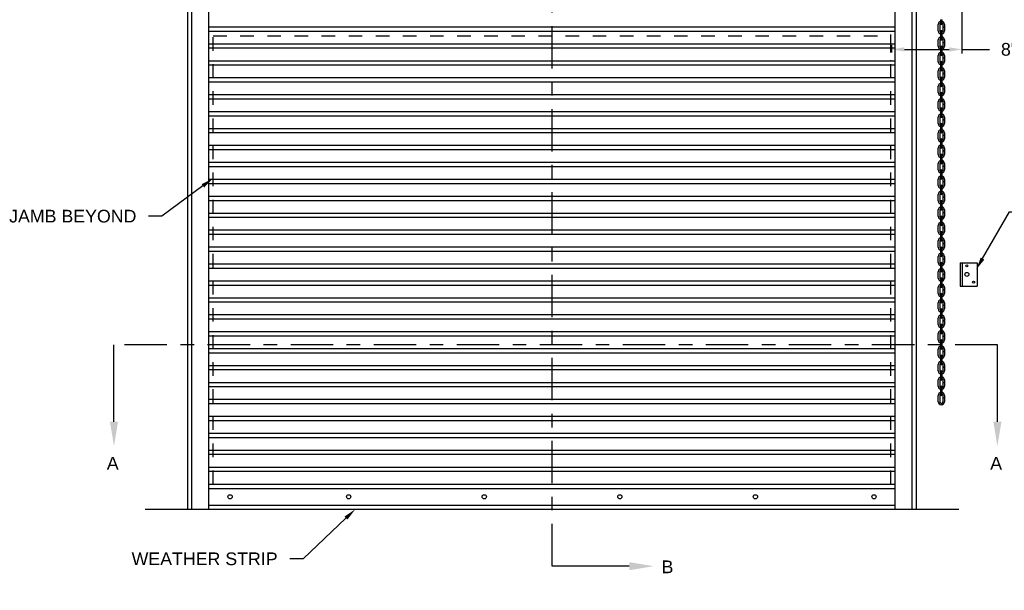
# Model space of a CAD drawing. Header units: inches. Extents: x 169.6 to 213.7, y 195.1 to 247.7.
# Tile 37 of 51: x 199.9 to 207.2, y 219.8 to 224. Entities that reach past the tile are written whole.
import ezdxf
from ezdxf import colors
from ezdxf.entities.mleader import LeaderData, LeaderLine
from ezdxf.math import Vec2, Vec3

# ---------------------------------------------------------------- set-up
doc = ezdxf.new("R2010")
doc.units = ezdxf.units.IN
doc.header["$LTSCALE"] = 0.25
doc.header["$MEASUREMENT"] = 0
doc.linetypes.add('CENTER', pattern=[2, 1.25, -0.25, 0.25, -0.25])
doc.linetypes.add('HIDDEN', pattern=[0.375, 0.25, -0.125])
for name, color, linetype in [('ANNOTATIONS', 1, 'Continuous'), ('CHAIN HOIST RH', 7, 'Continuous'), ('SECTION CUTS', 6, 'CENTER')]:
    doc.layers.add(name, color=color, linetype=linetype)
doc.styles.add('ARIAL', font='arial.ttf', dxfattribs={"height": 0.09375})
doc.styles.get("Standard").update_dxf_attribs({"font": 'romans.shx'})
doc.dimstyles.new('ARIAL', dxfattribs={"dimtxt": 0.09375, "dimasz": 0.09375, "dimexe": 0.03125, "dimexo": 0.046875, "dimgap": 0.09, "dimtad": 0, "dimtih": 1, "dimtoh": 1, "dimdec": 4, "dimzin": 0, "dimdsep": 46, "dimlunit": 4, "dimtxsty": 'ARIAL', "dimcen": 0.09, "dimadec": 0, "dimazin": 0, "dimtfac": 1, "dimtdec": 4, "dimtix": 1, "dimtofl": 0, "dimtmove": 0, "dimatfit": 3, "dimfxl": 0.18, "dimfrac": 2, "dimtolj": 1, "dimtzin": 0, "dimarcsym": 0})

# ---------------------------------------------------------------- blocks, each defined once
blk = doc.blocks.new('*D34')
at = {"layer": 'ANNOTATIONS', "color": 0, "linetype": 'Continuous', "lineweight": -2, "transparency": 16777216}
for p, q in [((206.8985, 224.1969), (206.8985, 223.7361)), ((206.3802, 223.7455), (206.3802, 223.7986)), ((206.474, 223.7673), (206.8048, 223.7673)), ((206.8985, 223.7673), (207.1015, 223.7673))]:
    blk.add_line(p, q, dxfattribs=at)
at = {"layer": 'ANNOTATIONS', "color": 0, "linetype": 'Continuous', "transparency": 16777216}
for points in [[(206.474, 223.783), (206.474, 223.7517), (206.3802, 223.7673)], [(206.8048, 223.783), (206.8048, 223.7517), (206.8985, 223.7673)]]:
    blk.add_solid(points, dxfattribs=at)
at = {"layer": 'defpoints', "color": 0, "linetype": 'Continuous', "transparency": 16777216}
for p in [(206.8985, 224.2438), (206.8985, 223.7673), (206.3802, 223.6986)]:
    blk.add_point(p, dxfattribs=at)
at = {"layer": 'ANNOTATIONS', "color": 0, "linetype": 'Continuous', "transparency": 16777216, "insert": (207.2455, 223.7673), "char_height": 0.09375, "attachment_point": 5, "style": 'ARIAL'}
blk.add_mtext('\\A1;8"', dxfattribs=at)

msp = doc.modelspace()

# ---------------------------------------------------------------- linework, layer by layer
at = {"layer": 'CHAIN HOIST RH'}
for p, q in [((201.21845, 220.37041), (201.21845, 225.12041)), ((206.53095, 220.37041), (206.53095, 225.12041)), ((201.1872, 220.37041), (201.1872, 224.57689)), ((206.5622, 220.37041), (206.5622, 224.58916)), ((201.34345, 220.37041), (201.34345, 224.08916)), ((206.40595, 220.37041), (206.40595, 224.08916)), ((206.741, 223.98653), (206.7521, 223.98653)), ((206.741, 223.98653), (206.741, 223.95678)), ((206.7521, 223.95678), (206.7521, 223.98653)), ((206.40595, 223.93173), (201.34345, 223.93173)), ((206.72363, 223.90503), (206.72363, 223.95145)), ((206.73473, 223.95145), (206.73473, 223.90503)), ((206.75837, 223.95145), (206.75837, 223.93362)), ((206.75837, 223.93362), (206.76947, 223.93362)), ((206.75837, 223.93272), (206.75837, 223.90503)), ((206.75837, 223.93272), (206.76947, 223.93272)), ((206.76947, 223.95145), (206.76947, 223.93362)), ((206.76947, 223.93272), (206.76947, 223.90503)), ((206.40595, 223.90048), (201.34345, 223.90048)), ((206.72363, 223.7909), (206.72363, 223.83733)), ((206.73473, 223.83733), (206.73473, 223.7909)), ((206.741, 223.89969), (206.741, 223.87331)), ((206.741, 223.87331), (206.7521, 223.87331)), ((206.741, 223.87241), (206.741, 223.84266)), ((206.741, 223.87241), (206.7521, 223.87241)), ((206.7521, 223.87331), (206.7521, 223.89969)), ((206.7521, 223.84266), (206.7521, 223.87241)), ((206.75837, 223.83733), (206.75837, 223.8195)), ((206.76947, 223.83733), (206.76947, 223.8195)), ((206.40595, 223.80673), (201.34345, 223.80673)), ((206.40595, 223.77548), (201.34345, 223.77548)), ((206.741, 223.78557), (206.741, 223.75919)), ((206.7521, 223.75919), (206.7521, 223.78557)), ((206.75837, 223.8195), (206.76947, 223.8195)), ((206.75837, 223.8186), (206.76947, 223.8186)), ((206.75837, 223.8186), (206.75837, 223.7909)), ((206.76947, 223.8186), (206.76947, 223.7909)), ((206.72363, 223.67678), (206.72363, 223.7232)), ((206.73473, 223.7232), (206.73473, 223.67678)), ((206.741, 223.75919), (206.7521, 223.75919)), ((206.741, 223.75829), (206.741, 223.72854)), ((206.741, 223.75829), (206.7521, 223.75829)), ((206.7521, 223.72854), (206.7521, 223.75829)), ((206.75837, 223.7232), (206.75837, 223.70538)), ((206.75837, 223.70538), (206.76947, 223.70538)), ((206.75837, 223.70448), (206.76947, 223.70448)), ((206.75837, 223.70448), (206.75837, 223.67678)), ((206.76947, 223.7232), (206.76947, 223.70538)), ((206.76947, 223.70448), (206.76947, 223.67678)), ((206.40595, 223.68173), (201.34345, 223.68173)), ((206.40595, 223.65048), (201.34345, 223.65048)), ((206.741, 223.67145), (206.741, 223.64507)), ((206.741, 223.64507), (206.7521, 223.64507)), ((206.741, 223.64417), (206.741, 223.61441)), ((206.741, 223.64417), (206.7521, 223.64417)), ((206.7521, 223.64507), (206.7521, 223.67145)), ((206.7521, 223.61441), (206.7521, 223.64417)), ((206.40595, 223.55673), (201.34345, 223.55673)), ((206.72363, 223.56266), (206.72363, 223.60908)), ((206.73473, 223.60908), (206.73473, 223.56266)), ((206.741, 223.55733), (206.741, 223.53095)), ((206.7521, 223.53095), (206.7521, 223.55733)), ((206.75837, 223.60908), (206.75837, 223.59126)), ((206.75837, 223.59126), (206.76947, 223.59126)), ((206.75837, 223.59036), (206.76947, 223.59036)), ((206.75837, 223.59036), (206.75837, 223.56266)), ((206.76947, 223.60908), (206.76947, 223.59126)), ((206.76947, 223.59036), (206.76947, 223.56266)), ((206.40595, 223.52548), (201.34345, 223.52548)), ((206.72363, 223.44854), (206.72363, 223.49496)), ((206.73473, 223.49496), (206.73473, 223.44854)), ((206.741, 223.53095), (206.7521, 223.53095)), ((206.741, 223.53005), (206.741, 223.50029)), ((206.741, 223.53005), (206.7521, 223.53005)), ((206.7521, 223.50029), (206.7521, 223.53005)), ((206.75837, 223.49496), (206.75837, 223.47713)), ((206.75837, 223.47713), (206.76947, 223.47713)), ((206.75837, 223.47623), (206.76947, 223.47623)), ((206.75837, 223.47623), (206.75837, 223.44854)), ((206.76947, 223.49496), (206.76947, 223.47713)), ((206.76947, 223.47623), (206.76947, 223.44854)), ((206.40595, 223.43173), (201.34345, 223.43173)), ((206.40595, 223.40048), (201.34345, 223.40048)), ((206.741, 223.44321), (206.741, 223.41682)), ((206.741, 223.41682), (206.7521, 223.41682)), ((206.741, 223.41592), (206.7521, 223.41592)), ((206.741, 223.41592), (206.741, 223.38617)), ((206.7521, 223.41682), (206.7521, 223.44321)), ((206.7521, 223.38617), (206.7521, 223.41592)), ((206.72363, 223.33442), (206.72363, 223.38084)), ((206.73473, 223.38084), (206.73473, 223.33442)), ((206.741, 223.32909), (206.741, 223.3027)), ((206.7521, 223.3027), (206.7521, 223.32909)), ((206.75837, 223.38084), (206.75837, 223.36301)), ((206.75837, 223.36301), (206.76947, 223.36301)), ((206.75837, 223.36211), (206.75837, 223.33442)), ((206.75837, 223.36211), (206.76947, 223.36211)), ((206.76947, 223.38084), (206.76947, 223.36301)), ((206.76947, 223.36211), (206.76947, 223.33442)), ((206.40595, 223.30673), (201.34345, 223.30673)), ((206.40595, 223.27548), (201.34345, 223.27548)), ((206.72363, 223.22029), (206.72363, 223.26672)), ((206.73473, 223.26672), (206.73473, 223.22029)), ((206.741, 223.3027), (206.7521, 223.3027)), ((206.741, 223.3018), (206.7521, 223.3018)), ((206.741, 223.3018), (206.741, 223.27205)), ((206.7521, 223.27205), (206.7521, 223.3018)), ((206.75837, 223.26672), (206.75837, 223.24889)), ((206.76947, 223.26672), (206.76947, 223.24889)), ((206.40595, 223.18173), (201.34345, 223.18173)), ((206.741, 223.21496), (206.741, 223.18858)), ((206.741, 223.18858), (206.7521, 223.18858)), ((206.741, 223.18768), (206.7521, 223.18768)), ((206.741, 223.18768), (206.741, 223.15793)), ((206.7521, 223.18858), (206.7521, 223.21496)), ((206.7521, 223.15793), (206.7521, 223.18768)), ((206.75837, 223.24889), (206.76947, 223.24889)), ((206.75837, 223.24799), (206.75837, 223.22029)), ((206.75837, 223.24799), (206.76947, 223.24799)), ((206.76947, 223.24799), (206.76947, 223.22029)), ((206.40595, 223.15048), (201.34345, 223.15048)), ((206.72363, 223.10617), (206.72363, 223.15259)), ((206.73473, 223.15259), (206.73473, 223.10617)), ((206.75837, 223.15259), (206.75837, 223.13477)), ((206.75837, 223.13477), (206.76947, 223.13477)), ((206.75837, 223.13387), (206.75837, 223.10617)), ((206.75837, 223.13387), (206.76947, 223.13387)), ((206.76947, 223.15259), (206.76947, 223.13477)), ((206.76947, 223.13387), (206.76947, 223.10617)), ((206.40595, 223.05673), (201.34345, 223.05673)), ((206.72363, 222.99205), (206.72363, 223.03847)), ((206.73473, 223.03847), (206.73473, 222.99205)), ((206.741, 223.10084), (206.741, 223.07446)), ((206.741, 223.07446), (206.7521, 223.07446)), ((206.741, 223.07356), (206.7521, 223.07356)), ((206.741, 223.07356), (206.741, 223.0438)), ((206.7521, 223.07446), (206.7521, 223.10084)), ((206.7521, 223.0438), (206.7521, 223.07356)), ((206.75837, 223.03847), (206.75837, 223.02065)), ((206.76947, 223.03847), (206.76947, 223.02065)), ((206.40595, 223.02548), (201.34345, 223.02548)), ((206.741, 222.98672), (206.741, 222.96034)), ((206.7521, 222.96034), (206.7521, 222.98672)), ((206.75837, 223.02065), (206.76947, 223.02065)), ((206.75837, 223.01975), (206.75837, 222.99205)), ((206.75837, 223.01975), (206.76947, 223.01975)), ((206.76947, 223.01975), (206.76947, 222.99205)), ((206.40595, 222.93173), (201.34345, 222.93173)), ((206.40595, 222.90048), (201.34345, 222.90048)), ((206.72363, 222.87793), (206.72363, 222.92435)), ((206.73473, 222.92435), (206.73473, 222.87793)), ((206.741, 222.96034), (206.7521, 222.96034)), ((206.741, 222.95944), (206.741, 222.92968)), ((206.741, 222.95944), (206.7521, 222.95944)), ((206.7521, 222.92968), (206.7521, 222.95944)), ((206.75837, 222.92435), (206.75837, 222.90652)), ((206.75837, 222.90652), (206.76947, 222.90652)), ((206.75837, 222.90563), (206.76947, 222.90563)), ((206.75837, 222.90563), (206.75837, 222.87793)), ((206.76947, 222.92435), (206.76947, 222.90652)), ((206.76947, 222.90563), (206.76947, 222.87793)), ((206.741, 222.8726), (206.741, 222.84621)), ((206.741, 222.84621), (206.7521, 222.84621)), ((206.741, 222.84532), (206.741, 222.81556)), ((206.741, 222.84532), (206.7521, 222.84532)), ((206.7521, 222.84621), (206.7521, 222.8726)), ((206.7521, 222.81556), (206.7521, 222.84532)), ((206.40595, 222.80673), (201.34345, 222.80673)), ((206.40595, 222.77548), (201.34345, 222.77548)), ((206.72363, 222.76381), (206.72363, 222.81023)), ((206.73473, 222.81023), (206.73473, 222.76381)), ((206.741, 222.75848), (206.741, 222.73209)), ((206.7521, 222.73209), (206.7521, 222.75848)), ((206.75837, 222.81023), (206.75837, 222.7924)), ((206.75837, 222.7924), (206.76947, 222.7924)), ((206.75837, 222.7915), (206.76947, 222.7915)), ((206.75837, 222.7915), (206.75837, 222.76381)), ((206.76947, 222.81023), (206.76947, 222.7924)), ((206.76947, 222.7915), (206.76947, 222.76381)), ((206.40595, 222.68173), (201.34345, 222.68173)), ((206.72363, 222.64968), (206.72363, 222.69611)), ((206.73473, 222.69611), (206.73473, 222.64968)), ((206.741, 222.73209), (206.7521, 222.73209)), ((206.741, 222.73119), (206.7521, 222.73119)), ((206.741, 222.73119), (206.741, 222.70144)), ((206.7521, 222.70144), (206.7521, 222.73119)), ((206.75837, 222.69611), (206.75837, 222.67828)), ((206.75837, 222.67828), (206.76947, 222.67828)), ((206.75837, 222.67738), (206.75837, 222.64968)), ((206.75837, 222.67738), (206.76947, 222.67738)), ((206.76947, 222.69611), (206.76947, 222.67828)), ((206.76947, 222.67738), (206.76947, 222.64968)), ((206.40595, 222.65048), (201.34345, 222.65048)), ((206.741, 222.64435), (206.741, 222.61797)), ((206.741, 222.61797), (206.7521, 222.61797)), ((206.741, 222.61707), (206.741, 222.58732)), ((206.741, 222.61707), (206.7521, 222.61707)), ((206.7521, 222.61797), (206.7521, 222.64435)), ((206.7521, 222.58732), (206.7521, 222.61707)), ((206.40595, 222.55673), (201.34345, 222.55673)), ((206.40595, 222.52548), (201.34345, 222.52548)), ((206.72363, 222.53556), (206.72363, 222.58199)), ((206.73473, 222.58199), (206.73473, 222.53556)), ((206.741, 222.53023), (206.741, 222.50385)), ((206.7521, 222.50385), (206.7521, 222.53023)), ((206.75837, 222.58199), (206.75837, 222.56416)), ((206.75837, 222.56416), (206.76947, 222.56416)), ((206.75837, 222.56326), (206.76947, 222.56326)), ((206.75837, 222.56326), (206.75837, 222.53556)), ((206.76947, 222.58199), (206.76947, 222.56416)), ((206.76947, 222.56326), (206.76947, 222.53556)), ((206.72363, 222.42144), (206.72363, 222.46786)), ((206.73473, 222.46786), (206.73473, 222.42144)), ((206.741, 222.50385), (206.7521, 222.50385)), ((206.741, 222.50295), (206.741, 222.47319)), ((206.741, 222.50295), (206.7521, 222.50295)), ((206.7521, 222.47319), (206.7521, 222.50295)), ((206.75837, 222.46786), (206.75837, 222.45004)), ((206.76947, 222.46786), (206.76947, 222.45004)), ((206.40595, 222.43173), (201.34345, 222.43173)), ((206.40595, 222.40048), (201.34345, 222.40048)), ((206.741, 222.41611), (206.741, 222.38973)), ((206.741, 222.38973), (206.7521, 222.38973)), ((206.741, 222.38883), (206.741, 222.35907)), ((206.741, 222.38883), (206.7521, 222.38883)), ((206.7521, 222.38973), (206.7521, 222.41611)), ((206.7521, 222.35907), (206.7521, 222.38883)), ((206.75837, 222.45004), (206.76947, 222.45004)), ((206.75837, 222.44914), (206.76947, 222.44914)), ((206.75837, 222.44914), (206.75837, 222.42144)), ((206.76947, 222.44914), (206.76947, 222.42144)), ((206.72363, 222.30732), (206.72363, 222.35374)), ((206.73473, 222.35374), (206.73473, 222.30732)), ((206.75837, 222.35374), (206.75837, 222.33592)), ((206.75837, 222.33592), (206.76947, 222.33592)), ((206.75837, 222.33502), (206.76947, 222.33502)), ((206.75837, 222.33502), (206.75837, 222.30732)), ((206.76947, 222.35374), (206.76947, 222.33592)), ((206.76947, 222.33502), (206.76947, 222.30732)), ((206.40595, 222.30673), (201.34345, 222.30673)), ((206.40595, 222.27548), (201.34345, 222.27548)), ((206.72363, 222.1932), (206.72363, 222.23962)), ((206.73473, 222.23962), (206.73473, 222.1932)), ((206.741, 222.30199), (206.741, 222.27561)), ((206.741, 222.27561), (206.7521, 222.27561)), ((206.741, 222.27471), (206.741, 222.24495)), ((206.741, 222.27471), (206.7521, 222.27471)), ((206.7521, 222.27561), (206.7521, 222.30199)), ((206.7521, 222.24495), (206.7521, 222.27471)), ((206.75837, 222.23962), (206.75837, 222.22179)), ((206.76947, 222.23962), (206.76947, 222.22179)), ((206.40595, 222.18173), (201.34345, 222.18173)), ((206.741, 222.18787), (206.741, 222.16148)), ((206.7521, 222.16148), (206.7521, 222.18787)), ((206.75837, 222.22179), (206.76947, 222.22179)), ((206.75837, 222.22089), (206.76947, 222.22089)), ((206.75837, 222.22089), (206.75837, 222.1932)), ((206.76947, 222.22089), (206.76947, 222.1932)), ((206.40595, 222.15048), (201.34345, 222.15048)), ((206.72363, 222.07908), (206.72363, 222.1255)), ((206.73473, 222.1255), (206.73473, 222.07908)), ((206.741, 222.16148), (206.7521, 222.16148)), ((206.741, 222.16058), (206.7521, 222.16058)), ((206.741, 222.16058), (206.741, 222.13083)), ((206.7521, 222.13083), (206.7521, 222.16058)), ((206.75837, 222.1255), (206.75837, 222.10767)), ((206.75837, 222.10767), (206.76947, 222.10767)), ((206.75837, 222.10677), (206.75837, 222.07908)), ((206.75837, 222.10677), (206.76947, 222.10677)), ((206.76947, 222.1255), (206.76947, 222.10767)), ((206.76947, 222.10677), (206.76947, 222.07908)), ((206.40595, 222.05673), (201.34345, 222.05673)), ((206.40595, 222.02548), (201.34345, 222.02548)), ((206.741, 222.07374), (206.741, 222.04736)), ((206.741, 222.04736), (206.7521, 222.04736)), ((206.741, 222.04646), (206.7521, 222.04646)), ((206.741, 222.04646), (206.741, 222.01671)), ((206.7521, 222.04736), (206.7521, 222.07374)), ((206.7521, 222.01671), (206.7521, 222.04646)), ((206.72363, 221.96495), (206.72363, 222.01138)), ((206.73473, 222.01138), (206.73473, 221.96495)), ((206.741, 221.95962), (206.741, 221.93324)), ((206.7521, 221.93324), (206.7521, 221.95962)), ((206.75837, 222.01138), (206.75837, 221.99355)), ((206.75837, 221.99355), (206.76947, 221.99355)), ((206.75837, 221.99265), (206.75837, 221.96495)), ((206.75837, 221.99265), (206.76947, 221.99265)), ((206.76947, 222.01138), (206.76947, 221.99355)), ((206.76947, 221.99265), (206.76947, 221.96495)), ((206.40595, 221.93173), (201.34345, 221.93173)), ((206.40595, 221.90048), (201.34345, 221.90048)), ((206.72363, 221.85083), (206.72363, 221.89725)), ((206.73473, 221.89725), (206.73473, 221.85083)), ((206.741, 221.93324), (206.7521, 221.93324)), ((206.741, 221.93234), (206.7521, 221.93234)), ((206.741, 221.93234), (206.741, 221.90258)), ((206.7521, 221.90258), (206.7521, 221.93234)), ((206.75837, 221.89725), (206.75837, 221.87943)), ((206.75837, 221.87943), (206.76947, 221.87943)), ((206.75837, 221.87853), (206.75837, 221.85083)), ((206.75837, 221.87853), (206.76947, 221.87853)), ((206.76947, 221.89725), (206.76947, 221.87943)), ((206.76947, 221.87853), (206.76947, 221.85083)), ((206.40595, 221.80673), (201.34345, 221.80673)), ((206.741, 221.8455), (206.741, 221.81912)), ((206.741, 221.81912), (206.7521, 221.81912)), ((206.741, 221.81822), (206.741, 221.78846)), ((206.741, 221.81822), (206.7521, 221.81822)), ((206.7521, 221.81912), (206.7521, 221.8455)), ((206.7521, 221.78846), (206.7521, 221.81822)), ((206.40595, 221.77548), (201.34345, 221.77548)), ((206.72363, 221.73671), (206.72363, 221.78313)), ((206.73473, 221.78313), (206.73473, 221.73671)), ((206.741, 221.73138), (206.741, 221.705)), ((206.7521, 221.705), (206.7521, 221.73138)), ((206.75837, 221.78313), (206.75837, 221.76531)), ((206.75837, 221.76531), (206.76947, 221.76531)), ((206.75837, 221.76441), (206.76947, 221.76441)), ((206.75837, 221.76441), (206.75837, 221.73671)), ((206.76947, 221.78313), (206.76947, 221.76531)), ((206.76947, 221.76441), (206.76947, 221.73671)), ((206.40595, 221.68173), (201.34345, 221.68173)), ((206.72363, 221.62259), (206.72363, 221.66901)), ((206.73473, 221.66901), (206.73473, 221.62259)), ((206.741, 221.705), (206.7521, 221.705)), ((206.741, 221.7041), (206.741, 221.67434)), ((206.741, 221.7041), (206.7521, 221.7041)), ((206.7521, 221.67434), (206.7521, 221.7041)), ((206.75837, 221.66901), (206.75837, 221.65118)), ((206.76947, 221.66901), (206.76947, 221.65118)), ((206.40595, 221.65048), (201.34345, 221.65048)), ((206.741, 221.61726), (206.741, 221.59087)), ((206.741, 221.59087), (206.7521, 221.59087)), ((206.741, 221.58997), (206.741, 221.56022)), ((206.741, 221.58997), (206.7521, 221.58997)), ((206.7521, 221.59087), (206.7521, 221.61726)), ((206.7521, 221.56022), (206.7521, 221.58997)), ((206.75837, 221.65118), (206.76947, 221.65118)), ((206.75837, 221.65028), (206.76947, 221.65028)), ((206.75837, 221.65028), (206.75837, 221.62259)), ((206.76947, 221.65028), (206.76947, 221.62259)), ((206.40595, 221.55673), (201.34345, 221.55673)), ((206.40595, 221.52548), (201.34345, 221.52548)), ((206.72363, 221.50847), (206.72363, 221.55489)), ((206.73473, 221.55489), (206.73473, 221.50847)), ((206.75837, 221.55489), (206.75837, 221.53706)), ((206.75837, 221.53706), (206.76947, 221.53706)), ((206.75837, 221.53616), (206.76947, 221.53616)), ((206.75837, 221.53616), (206.75837, 221.50847)), ((206.76947, 221.55489), (206.76947, 221.53706)), ((206.76947, 221.53616), (206.76947, 221.50847)), ((206.72363, 221.39434), (206.72363, 221.44077)), ((206.73473, 221.44077), (206.73473, 221.39434)), ((206.741, 221.50314), (206.741, 221.47675)), ((206.741, 221.47675), (206.7521, 221.47675)), ((206.741, 221.47585), (206.741, 221.4461)), ((206.741, 221.47585), (206.7521, 221.47585)), ((206.7521, 221.47675), (206.7521, 221.50314)), ((206.7521, 221.4461), (206.7521, 221.47585)), ((206.75837, 221.44077), (206.75837, 221.42294)), ((206.76947, 221.44077), (206.76947, 221.42294)), ((206.40595, 221.43173), (201.34345, 221.43173)), ((206.40595, 221.40048), (201.34345, 221.40048)), ((206.741, 221.38901), (206.741, 221.36263)), ((206.741, 221.36263), (206.7521, 221.36263)), ((206.7521, 221.36263), (206.7521, 221.38901)), ((206.75837, 221.42294), (206.76947, 221.42294)), ((206.75837, 221.42204), (206.76947, 221.42204)), ((206.75837, 221.42204), (206.75837, 221.39434)), ((206.76947, 221.42204), (206.76947, 221.39434)), ((206.40595, 221.30673), (201.34345, 221.30673)), ((206.72363, 221.28022), (206.72363, 221.32664)), ((206.73473, 221.32664), (206.73473, 221.28022)), ((206.741, 221.36173), (206.7521, 221.36173)), ((206.741, 221.36173), (206.741, 221.33198)), ((206.7521, 221.33198), (206.7521, 221.36173)), ((206.75837, 221.32664), (206.75837, 221.30882)), ((206.75837, 221.30882), (206.76947, 221.30882)), ((206.75837, 221.30792), (206.75837, 221.28022)), ((206.75837, 221.30792), (206.76947, 221.30792)), ((206.76947, 221.32664), (206.76947, 221.30882)), ((206.76947, 221.30792), (206.76947, 221.28022)), ((206.40595, 221.27548), (201.34345, 221.27548)), ((206.741, 221.27489), (206.741, 221.24851)), ((206.741, 221.24851), (206.7521, 221.24851)), ((206.741, 221.24761), (206.7521, 221.24761)), ((206.741, 221.24761), (206.741, 221.21785)), ((206.7521, 221.24851), (206.7521, 221.27489)), ((206.7521, 221.21785), (206.7521, 221.24761)), ((206.40595, 221.18173), (201.34345, 221.18173)), ((206.40595, 221.15048), (201.34345, 221.15048)), ((206.72363, 221.1661), (206.72363, 221.21252)), ((206.73473, 221.21252), (206.73473, 221.1661)), ((206.75837, 221.21252), (206.75837, 221.1947)), ((206.75837, 221.1947), (206.76947, 221.1947)), ((206.75837, 221.1938), (206.75837, 221.1661)), ((206.75837, 221.1938), (206.76947, 221.1938)), ((206.76947, 221.21252), (206.76947, 221.1947)), ((206.76947, 221.1938), (206.76947, 221.1661)), ((206.40595, 221.05673), (201.34345, 221.05673)), ((206.40595, 221.02548), (201.34345, 221.02548)), ((206.40595, 220.93173), (201.34345, 220.93173)), ((206.40595, 220.90048), (201.34345, 220.90048)), ((206.40595, 220.80673), (201.34345, 220.80673)), ((206.40595, 220.77548), (201.34345, 220.77548)), ((206.40595, 220.68173), (201.34345, 220.68173)), ((206.40595, 220.65048), (201.34345, 220.65048)), ((201.34345, 220.55673), (206.40595, 220.55673)), ((201.34345, 220.52548), (206.40595, 220.52548)), ((206.8747, 220.37041), (200.8747, 220.37041)), ((201.34345, 220.40166), (206.40595, 220.40166))]:
    msp.add_line(p, q, dxfattribs=at)
at = {"layer": 'CHAIN HOIST RH', "linetype": 'HIDDEN'}
for p, q in [((201.3747, 220.55791), (201.3747, 223.86705)), ((201.3747, 223.86705), (206.3747, 223.86705)), ((206.3747, 220.55791), (206.3747, 223.86705))]:
    msp.add_line(p, q, dxfattribs=at)
at = {"layer": 'CHAIN HOIST RH', "linetype": 'Continuous'}
for p, q in [((206.3747, 223.74547), (206.3747, 223.87798)), ((206.88425, 222.19244), (206.88425, 222.02057)), ((206.88425, 222.19244), (207.00925, 222.19244)), ((206.89987, 222.19244), (206.89987, 222.02057)), ((207.00925, 222.19244), (207.00925, 222.02057)), ((206.88425, 222.02057), (207.00925, 222.02057))]:
    msp.add_line(p, q, dxfattribs=at)
for centre, radius in [((206.93449, 222.16916), 0.00749), ((206.93449, 222.10651), 0.01455), ((206.98431, 222.04889), 0.00749), ((201.4997, 220.46416), 0.01562), ((202.3747, 220.46416), 0.01562), ((203.3747, 220.46416), 0.01562), ((204.3747, 220.46416), 0.01562), ((205.3747, 220.46416), 0.01562), ((206.2497, 220.46416), 0.01562)]:
    msp.add_circle(centre, radius, dxfattribs=at)
at = {"layer": 'CHAIN HOIST RH'}
for centre, radius, start, end in [((206.74655, 223.95145), 0.02292, 104.012251, 180), ((206.74655, 223.90503), 0.02292, 180, 255.987749), ((206.74655, 223.95145), 0.01182, 118.000439, 180), ((206.74655, 223.90503), 0.01182, 180, 241.999561), ((206.74655, 223.95678), 0.00555, 180, 0), ((206.74655, 223.89969), 0.00555, 0, 180), ((206.74655, 223.95145), 0.02292, 0, 75.987749), ((206.74655, 223.95145), 0.01182, 0, 61.999561), ((206.74655, 223.90503), 0.02292, 284.012251, 0), ((206.74655, 223.90503), 0.01182, 298.000439, 0), ((206.74655, 223.83733), 0.02292, 104.012251, 180), ((206.74655, 223.83733), 0.01182, 118.000439, 180), ((206.74655, 223.84266), 0.00555, 180, 0), ((206.74655, 223.83733), 0.02292, 0, 75.987749), ((206.74655, 223.83733), 0.01182, 0, 61.999561), ((206.74655, 223.7909), 0.02292, 180, 255.987749), ((206.74655, 223.7909), 0.01182, 180, 241.999561), ((206.74655, 223.78557), 0.00555, 0, 180), ((206.74655, 223.7909), 0.02292, 284.012251, 0), ((206.74655, 223.7909), 0.01182, 298.000439, 0), ((206.74655, 223.7232), 0.02292, 104.012251, 180), ((206.74655, 223.7232), 0.01182, 118.000439, 180), ((206.74655, 223.72854), 0.00555, 180, 0), ((206.74655, 223.7232), 0.02292, 0, 75.987749), ((206.74655, 223.7232), 0.01182, 0, 61.999561), ((206.74655, 223.67678), 0.02292, 180, 255.987749), ((206.74655, 223.60908), 0.02292, 104.012251, 180), ((206.74655, 223.67678), 0.01182, 180, 241.999561), ((206.74655, 223.60908), 0.01182, 118.000439, 180), ((206.74655, 223.67145), 0.00555, 0, 180), ((206.74655, 223.61441), 0.00555, 180, 0), ((206.74655, 223.67678), 0.01182, 298.000439, 0), ((206.74655, 223.67678), 0.02292, 284.012251, 0), ((206.74655, 223.60908), 0.02292, 0, 75.987749), ((206.74655, 223.60908), 0.01182, 0, 61.999561), ((206.74655, 223.56266), 0.02292, 180, 255.987749), ((206.74655, 223.56266), 0.01182, 180, 241.999561), ((206.74655, 223.55733), 0.00555, 0, 180), ((206.74655, 223.56266), 0.02292, 284.012251, 0), ((206.74655, 223.56266), 0.01182, 298.000439, 0), ((206.74655, 223.49496), 0.02292, 104.012251, 180), ((206.74655, 223.49496), 0.01182, 118.000439, 180), ((206.74655, 223.50029), 0.00555, 180, 0), ((206.74655, 223.49496), 0.02292, 0, 75.987749), ((206.74655, 223.49496), 0.01182, 0, 61.999561), ((206.74655, 223.44854), 0.02292, 180, 255.987749), ((206.74655, 223.38084), 0.02292, 104.012251, 180), ((206.74655, 223.44854), 0.01182, 180, 241.999561), ((206.74655, 223.44321), 0.00555, 0, 180), ((206.74655, 223.44854), 0.01182, 298.000439, 0), ((206.74655, 223.44854), 0.02292, 284.012251, 0), ((206.74655, 223.38084), 0.02292, 0, 75.987749), ((206.74655, 223.33442), 0.02292, 180, 255.987749), ((206.74655, 223.38084), 0.01182, 118.000439, 180), ((206.74655, 223.33442), 0.01182, 180, 241.999561), ((206.74655, 223.38617), 0.00555, 180, 0), ((206.74655, 223.32909), 0.00555, 0, 180), ((206.74655, 223.38084), 0.01182, 0, 61.999561), ((206.74655, 223.33442), 0.01182, 298.000439, 0), ((206.74655, 223.33442), 0.02292, 284.012251, 0), ((206.74655, 223.26672), 0.02292, 104.012251, 180), ((206.74655, 223.26672), 0.01182, 118.000439, 180), ((206.74655, 223.27205), 0.00555, 180, 0), ((206.74655, 223.26672), 0.02292, 0, 75.987749), ((206.74655, 223.26672), 0.01182, 0, 61.999561), ((206.74655, 223.22029), 0.02292, 180, 255.987749), ((206.74655, 223.22029), 0.01182, 180, 241.999561), ((206.74655, 223.21496), 0.00555, 0, 180), ((206.74655, 223.22029), 0.02292, 284.012251, 0), ((206.74655, 223.22029), 0.01182, 298.000439, 0), ((206.74655, 223.15259), 0.02292, 104.012251, 180), ((206.74655, 223.10617), 0.02292, 180, 255.987749), ((206.74655, 223.15259), 0.01182, 118.000439, 180), ((206.74655, 223.10617), 0.01182, 180, 241.999561), ((206.74655, 223.15793), 0.00555, 180, 0), ((206.74655, 223.10084), 0.00555, 0, 180), ((206.74655, 223.15259), 0.02292, 0, 75.987749), ((206.74655, 223.15259), 0.01182, 0, 61.999561), ((206.74655, 223.10617), 0.01182, 298.000439, 0), ((206.74655, 223.10617), 0.02292, 284.012251, 0), ((206.74655, 223.03847), 0.02292, 104.012251, 180), ((206.74655, 223.03847), 0.01182, 118.000439, 180), ((206.74655, 223.0438), 0.00555, 180, 0), ((206.74655, 223.03847), 0.02292, 0, 75.987749), ((206.74655, 223.03847), 0.01182, 0, 61.999561), ((206.74655, 222.99205), 0.02292, 180, 255.987749), ((206.74655, 222.99205), 0.01182, 180, 241.999561), ((206.74655, 222.98672), 0.00555, 0, 180), ((206.74655, 222.99205), 0.02292, 284.012251, 0), ((206.74655, 222.99205), 0.01182, 298.000439, 0), ((206.74655, 222.92435), 0.02292, 104.012251, 180), ((206.74655, 222.92435), 0.01182, 118.000439, 180), ((206.74655, 222.92968), 0.00555, 180, 0), ((206.74655, 222.92435), 0.02292, 0, 75.987749), ((206.74655, 222.92435), 0.01182, 0, 61.999561), ((206.74655, 222.87793), 0.02292, 180, 255.987749), ((206.74655, 222.81023), 0.02292, 104.012251, 180), ((206.74655, 222.87793), 0.01182, 180, 241.999561), ((206.74655, 222.81023), 0.01182, 118.000439, 180), ((206.74655, 222.8726), 0.00555, 0, 180), ((206.74655, 222.81556), 0.00555, 180, 0), ((206.74655, 222.87793), 0.02292, 284.012251, 0), ((206.74655, 222.87793), 0.01182, 298.000439, 0), ((206.74655, 222.81023), 0.02292, 0, 75.987749), ((206.74655, 222.81023), 0.01182, 0, 61.999561), ((206.74655, 222.76381), 0.02292, 180, 255.987749), ((206.74655, 222.76381), 0.01182, 180, 241.999561), ((206.74655, 222.75848), 0.00555, 0, 180), ((206.74655, 222.76381), 0.01182, 298.000439, 0), ((206.74655, 222.76381), 0.02292, 284.012251, 0), ((206.74655, 222.69611), 0.02292, 104.012251, 180), ((206.74655, 222.69611), 0.01182, 118.000439, 180), ((206.74655, 222.70144), 0.00555, 180, 0), ((206.74655, 222.69611), 0.02292, 0, 75.987749), ((206.74655, 222.69611), 0.01182, 0, 61.999561), ((206.74655, 222.64968), 0.02292, 180, 255.987749), ((206.74655, 222.58199), 0.02292, 104.012251, 180), ((206.74655, 222.64968), 0.01182, 180, 241.999561), ((206.74655, 222.64435), 0.00555, 0, 180), ((206.74655, 222.64968), 0.02292, 284.012251, 0), ((206.74655, 222.64968), 0.01182, 298.000439, 0), ((206.74655, 222.58199), 0.02292, 0, 75.987749), ((206.74655, 222.53556), 0.02292, 180, 255.987749), ((206.74655, 222.58199), 0.01182, 118.000439, 180), ((206.74655, 222.53556), 0.01182, 180, 241.999561), ((206.74655, 222.58732), 0.00555, 180, 0), ((206.74655, 222.53023), 0.00555, 0, 180), ((206.74655, 222.58199), 0.01182, 0, 61.999561), ((206.74655, 222.53556), 0.02292, 284.012251, 0), ((206.74655, 222.53556), 0.01182, 298.000439, 0), ((206.74655, 222.46786), 0.02292, 104.012251, 180), ((206.74655, 222.46786), 0.01182, 118.000439, 180), ((206.74655, 222.47319), 0.00555, 180, 0), ((206.74655, 222.46786), 0.02292, 0, 75.987749), ((206.74655, 222.46786), 0.01182, 0, 61.999561), ((206.74655, 222.42144), 0.02292, 180, 255.987749), ((206.74655, 222.42144), 0.01182, 180, 241.999561), ((206.74655, 222.41611), 0.00555, 0, 180), ((206.74655, 222.42144), 0.01182, 298.000439, 0), ((206.74655, 222.42144), 0.02292, 284.012251, 0), ((206.74655, 222.35374), 0.02292, 104.012251, 180), ((206.74655, 222.30732), 0.02292, 180, 255.987749), ((206.74655, 222.35374), 0.01182, 118.000439, 180), ((206.74655, 222.30732), 0.01182, 180, 241.999561), ((206.74655, 222.35907), 0.00555, 180, 0), ((206.74655, 222.30199), 0.00555, 0, 180), ((206.74655, 222.35374), 0.02292, 0, 75.987749), ((206.74655, 222.35374), 0.01182, 0, 61.999561), ((206.74655, 222.30732), 0.02292, 284.012251, 0), ((206.74655, 222.30732), 0.01182, 298.000439, 0), ((206.74655, 222.23962), 0.02292, 104.012251, 180), ((206.74655, 222.23962), 0.01182, 118.000439, 180), ((206.74655, 222.24495), 0.00555, 180, 0), ((206.74655, 222.23962), 0.02292, 0, 75.987749), ((206.74655, 222.23962), 0.01182, 0, 61.999561), ((206.74655, 222.1932), 0.02292, 180, 255.987749), ((206.74655, 222.1932), 0.01182, 180, 241.999561), ((206.74655, 222.18787), 0.00555, 0, 180), ((206.74655, 222.1932), 0.01182, 298.000439, 0), ((206.74655, 222.1932), 0.02292, 284.012251, 0), ((206.74655, 222.1255), 0.02292, 104.012251, 180), ((206.74655, 222.1255), 0.01182, 118.000439, 180), ((206.74655, 222.13083), 0.00555, 180, 0), ((206.74655, 222.1255), 0.02292, 0, 75.987749), ((206.74655, 222.1255), 0.01182, 0, 61.999561), ((206.74655, 222.07908), 0.02292, 180, 255.987749), ((206.74655, 222.01138), 0.02292, 104.012251, 180), ((206.74655, 222.07908), 0.01182, 180, 241.999561), ((206.74655, 222.01138), 0.01182, 118.000439, 180), ((206.74655, 222.07374), 0.00555, 0, 180), ((206.74655, 222.01671), 0.00555, 180, 0), ((206.74655, 222.07908), 0.01182, 298.000439, 0), ((206.74655, 222.07908), 0.02292, 284.012251, 0), ((206.74655, 222.01138), 0.02292, 0, 75.987749), ((206.74655, 222.01138), 0.01182, 0, 61.999561), ((206.74655, 221.96495), 0.02292, 180, 255.987749), ((206.74655, 221.96495), 0.01182, 180, 241.999561), ((206.74655, 221.95962), 0.00555, 0, 180), ((206.74655, 221.96495), 0.01182, 298.000439, 0), ((206.74655, 221.96495), 0.02292, 284.012251, 0), ((206.74655, 221.89725), 0.02292, 104.012251, 180), ((206.74655, 221.89725), 0.01182, 118.000439, 180), ((206.74655, 221.90258), 0.00555, 180, 0), ((206.74655, 221.89725), 0.02292, 0, 75.987749), ((206.74655, 221.89725), 0.01182, 0, 61.999561), ((206.74655, 221.85083), 0.02292, 180, 255.987749), ((206.74655, 221.78313), 0.02292, 104.012251, 180), ((206.74655, 221.85083), 0.01182, 180, 241.999561), ((206.74655, 221.8455), 0.00555, 0, 180), ((206.74655, 221.85083), 0.02292, 284.012251, 0), ((206.74655, 221.85083), 0.01182, 298.000439, 0), ((206.74655, 221.78313), 0.02292, 0, 75.987749), ((206.74655, 221.73671), 0.02292, 180, 255.987749), ((206.74655, 221.78313), 0.01182, 118.000439, 180), ((206.74655, 221.73671), 0.01182, 180, 241.999561), ((206.74655, 221.78846), 0.00555, 180, 0), ((206.74655, 221.73138), 0.00555, 0, 180), ((206.74655, 221.78313), 0.01182, 0, 61.999561), ((206.74655, 221.73671), 0.02292, 284.012251, 0), ((206.74655, 221.73671), 0.01182, 298.000439, 0), ((206.74655, 221.66901), 0.02292, 104.012251, 180), ((206.74655, 221.66901), 0.01182, 118.000439, 180), ((206.74655, 221.67434), 0.00555, 180, 0), ((206.74655, 221.66901), 0.02292, 0, 75.987749), ((206.74655, 221.66901), 0.01182, 0, 61.999561), ((206.74655, 221.62259), 0.02292, 180, 255.987749), ((206.74655, 221.62259), 0.01182, 180, 241.999561), ((206.74655, 221.61726), 0.00555, 0, 180), ((206.74655, 221.62259), 0.02292, 284.012251, 0), ((206.74655, 221.62259), 0.01182, 298.000439, 0), ((206.74655, 221.55489), 0.02292, 104.012251, 180), ((206.74655, 221.50847), 0.02292, 180, 255.987749), ((206.74655, 221.55489), 0.01182, 118.000439, 180), ((206.74655, 221.50847), 0.01182, 180, 241.999561), ((206.74655, 221.56022), 0.00555, 180, 0), ((206.74655, 221.50314), 0.00555, 0, 180), ((206.74655, 221.55489), 0.02292, 0, 75.987749), ((206.74655, 221.55489), 0.01182, 0, 61.999561), ((206.74655, 221.50847), 0.02292, 284.012251, 0), ((206.74655, 221.50847), 0.01182, 298.000439, 0), ((206.74655, 221.44077), 0.02292, 104.012251, 180), ((206.74655, 221.44077), 0.01182, 118.000439, 180), ((206.74655, 221.4461), 0.00555, 180, 0), ((206.74655, 221.44077), 0.02292, 0, 75.987749), ((206.74655, 221.44077), 0.01182, 0, 61.999561), ((206.74655, 221.39434), 0.02292, 180, 255.987749), ((206.74655, 221.39434), 0.01182, 180, 241.999561), ((206.74655, 221.38901), 0.00555, 0, 180), ((206.74655, 221.39434), 0.01182, 298.000439, 0), ((206.74655, 221.39434), 0.02292, 284.012251, 0), ((206.74655, 221.32664), 0.02292, 104.012251, 180), ((206.74655, 221.32664), 0.01182, 118.000439, 180), ((206.74655, 221.33198), 0.00555, 180, 0), ((206.74655, 221.32664), 0.02292, 0, 75.987749), ((206.74655, 221.32664), 0.01182, 0, 61.999561), ((206.74655, 221.28022), 0.02292, 180, 255.987749), ((206.74655, 221.21252), 0.02292, 104.012251, 180), ((206.74655, 221.28022), 0.01182, 180, 241.999561), ((206.74655, 221.21252), 0.01182, 118.000439, 180), ((206.74655, 221.27489), 0.00555, 0, 180), ((206.74655, 221.21785), 0.00555, 180, 0), ((206.74655, 221.28022), 0.01182, 298.000439, 0), ((206.74655, 221.28022), 0.02292, 284.012251, 0), ((206.74655, 221.21252), 0.02292, 0, 75.987749), ((206.74655, 221.21252), 0.01182, 0, 61.999561), ((206.74655, 221.1661), 0.02292, 180, 0), ((206.74655, 221.1661), 0.01182, 180, 0)]:
    msp.add_arc(centre, radius, start, end, dxfattribs=at)
at = {"layer": 'CHAIN HOIST RH', "linetype": 'ByBlock'}
msp.add_point((206.3747, 223.68291), dxfattribs=at)
at = {"layer": 'SECTION CUTS'}
for p, q in [((203.8747, 219.95185), (203.8747, 225.59912)), ((207.15953, 221.58734), (200.64357, 221.58734))]:
    msp.add_line(p, q, dxfattribs=at)

# ---------------------------------------------------------------- texts
at = {"layer": 'SECTION CUTS', "style": 'ARIAL'}
for s, p in [('A', (200.59069, 220.66491)), ('A', (207.10665, 220.66491)), ('B', (204.68273, 219.90016))]:
    msp.add_text(s, height=0.09375, dxfattribs=at).set_placement(p)

# ---------------------------------------------------------------- dimensions: what is measured, and where the dimension line sits
at = {"layer": 'ANNOTATIONS', "linetype": 'Continuous'}
dim = msp.add_linear_dim(base=(206.89855, 223.76733), p1=(206.38022, 223.69859), p2=(206.89855, 224.24378), text='8"', dimstyle='ARIAL', dxfattribs=at)
dim.commit()
dim.dimension.update_dxf_attribs({"geometry": '*D34', "text_midpoint": (207.24547, 223.76733), "dimtype": 160})

# ---------------------------------------------------------------- leaders
at = {"layer": 'ANNOTATIONS'}
ml = msp.add_multileader_mtext('Standard', dxfattribs=at)
ml.set_content('JAMB BEYOND', color=256, style='ARIAL')
ml.set_leader_properties()
ml.build(insert=Vec2(0, 0))
ml.multileader.update_dxf_attribs({"dogleg_length": 0.36, "arrow_head_size": 0.09375})
ctx = ml.context
ctx.base_point, ctx.char_height, ctx.arrow_head_size, ctx.landing_gap_size, ctx.plane_origin = Vec3(199.79064, 222.5356), 0.09375, 0.09375, 0.09, Vec3(201.67761, 222.01653)
ctx.text_align_type = 2
notes = []
notes.append((ctx, [(0, (1, 1, 0), (200.99689, 222.5356), (-1, 0), 0.09796, [(0, [(201.3747, 222.81583)], 0, [])])]))
ctx.mtext.insert, ctx.mtext.alignment, ctx.mtext.flow_direction = Vec3(200.80893, 222.58327), 3, 5
ml = msp.add_multileader_mtext('Standard', dxfattribs=at)
ml.set_content('CHAIN KEEPER\\P(WALL MTD.)\\PPADLOCKABLE\\P(LOCK BY OTHERS)', color=256, style='ARIAL')
ml.set_leader_properties()
ml.build(insert=Vec2(0, 0))
ml.multileader.update_dxf_attribs({"dogleg_length": 0.36, "arrow_head_size": 0.09375})
ctx = ml.context
ctx.base_point, ctx.char_height, ctx.arrow_head_size, ctx.landing_gap_size, ctx.plane_origin = Vec3(207.34589, 222.56801), 0.09375, 0.09375, 0.09, Vec3(211.83647, 221.34238)
notes.append((ctx, [(1, (1, 1, 0), (207.24794, 222.56801), (1, 0), 0.09796, [(0, [(207.00315, 222.14167)], 0, [])])]))
ctx.mtext.insert, ctx.mtext.width, ctx.mtext.flow_direction = Vec3(207.43589, 222.62867), 1.0279765, 5
ml = msp.add_multileader_mtext('Standard', dxfattribs=at)
ml.set_content('WEATHER STRIP', color=256, style='ARIAL')
ml.set_leader_properties()
ml.build(insert=Vec2(0, 0))
ml.multileader.update_dxf_attribs({"dogleg_length": 0.36, "arrow_head_size": 0.09375})
ctx = ml.context
ctx.base_point, ctx.char_height, ctx.arrow_head_size, ctx.landing_gap_size, ctx.plane_origin = Vec3(200.69076, 220.00557), 0.09375, 0.09375, 0.09, Vec3(202.72542, 219.57234)
ctx.text_align_type = 2
notes.append((ctx, [(0, (1, 1, 0), (202.03834, 220.00557), (-1, 0), 0.09796, [(0, [(202.42251, 220.37164)], 0, [])])]))
ctx.mtext.insert, ctx.mtext.alignment, ctx.mtext.flow_direction = Vec3(201.85038, 220.05325), 3, 5
at = {"layer": 'SECTION CUTS'}
ml = msp.add_multileader_mtext('Standard', dxfattribs=at)
ml.set_content('', color=256)
ml.set_leader_properties()
ml.build(insert=Vec2(0, 0))
ml.multileader.update_dxf_attribs({"dogleg_length": 0, "arrow_head_size": 0.18})
ctx = ml.context
ctx.base_point, ctx.char_height, ctx.arrow_head_size, ctx.landing_gap_size, ctx.plane_origin = Vec3(200.64357, 221.58734), 0.18, 0.18, 0, Vec3(200.64357, 220.83782)
ctx.text_align_type = 2
notes.append((ctx, [(0, (1, 1, 0), (200.64357, 221.58734), (1, 0), 0, [(0, [(200.64357, 220.83782)], 0, [])])]))
ctx.mtext.insert, ctx.mtext.alignment, ctx.mtext.flow_direction = Vec3(200.64357, 221.67734), 3, 5
ml = msp.add_multileader_mtext('Standard', dxfattribs=at)
ml.set_content('', color=256)
ml.set_leader_properties()
ml.build(insert=Vec2(0, 0))
ml.multileader.update_dxf_attribs({"dogleg_length": 0, "arrow_head_size": 0.18})
ctx = ml.context
ctx.base_point, ctx.char_height, ctx.arrow_head_size, ctx.landing_gap_size, ctx.plane_origin = Vec3(207.15953, 221.58734), 0.18, 0.18, 0, Vec3(207.15953, 220.83782)
ctx.text_align_type = 2
notes.append((ctx, [(0, (1, 1, 0), (207.15953, 221.58734), (1, 0), 0, [(0, [(207.15953, 220.83782)], 0, [])])]))
ctx.mtext.insert, ctx.mtext.alignment, ctx.mtext.flow_direction = Vec3(207.15953, 221.67734), 3, 5
ml = msp.add_multileader_mtext('Standard', dxfattribs=at)
ml.set_content('', color=256)
ml.set_leader_properties()
ml.build(insert=Vec2(0, 0))
ml.multileader.update_dxf_attribs({"dogleg_length": 0, "arrow_head_size": 0.18})
ctx = ml.context
ctx.base_point, ctx.char_height, ctx.arrow_head_size, ctx.landing_gap_size, ctx.plane_origin, ctx.plane_x_axis, ctx.plane_y_axis = Vec3(203.8747, 219.95185), 0.18, 0.18, 0, Vec3(204.62422, 219.95185), Vec3(0, 1), Vec3(-1, 0)
notes.append((ctx, [(0, (1, 1, 0), (203.8747, 219.95185), (1, 0), 0, [(0, [(204.62422, 219.95185)], 0, [])])]))
ctx.mtext.insert, ctx.mtext.text_direction, ctx.mtext.rotation, ctx.mtext.flow_direction = Vec3(203.7847, 219.95185), Vec3(0, 1), 1.5707963, 5
for ctx, leaders in notes:
    for number, flags, end, landing, length, lines in leaders:
        leader = LeaderData()
        leader.index, (leader.has_last_leader_line, leader.has_dogleg_vector, leader.attachment_direction) = number, flags
        leader.last_leader_point, leader.dogleg_vector, leader.dogleg_length = Vec3(end), Vec3(landing), length
        for number, points, colour, breaks in lines:
            line = LeaderLine()
            line.index, line.vertices, line.color, line.breaks = number, Vec3.list(points), colors.encode_raw_color(colour), breaks
            leader.lines.append(line)
        ctx.leaders.append(leader)

doc.saveas('drawing.dxf')
